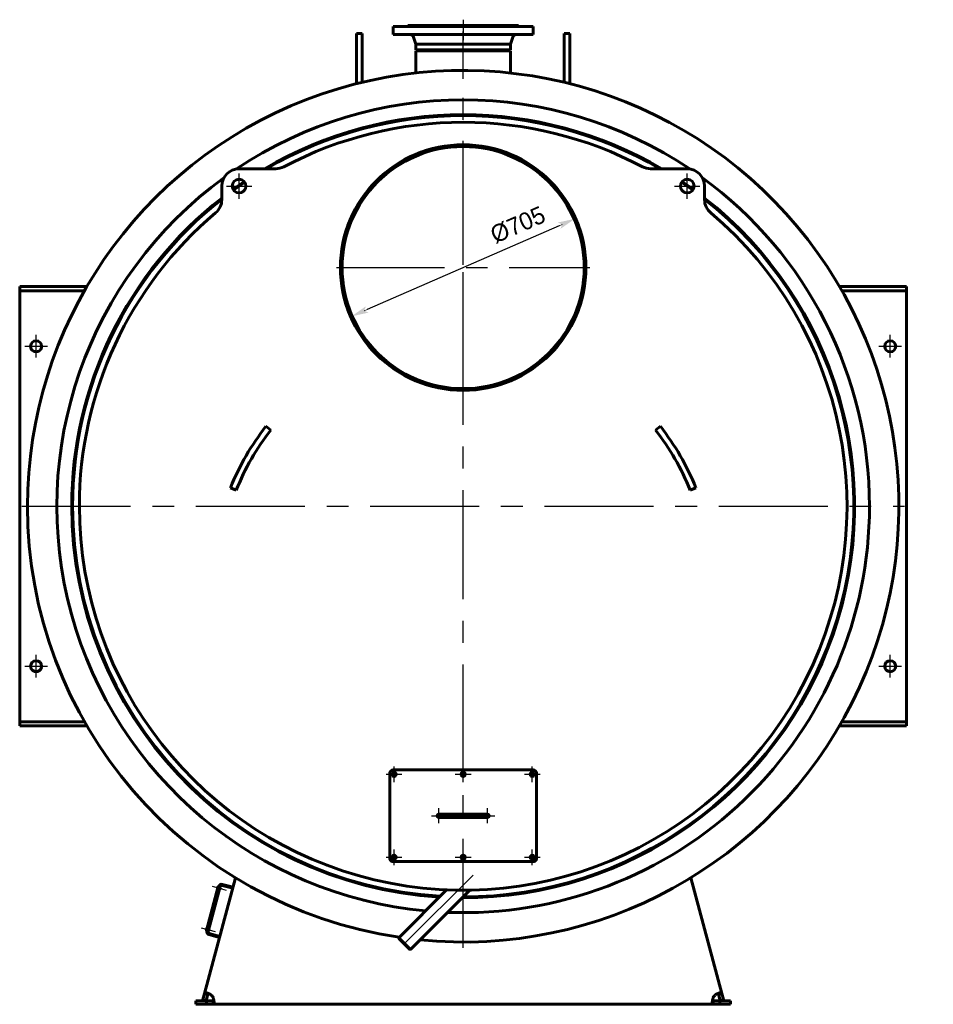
# Model space of a CAD drawing. Header units: millimetres. Extents: x 0 to 5540, y -201 to 841.
# Tile 5 of 6: x 3957 to 4221, y -142 to 143. Entities that reach past the tile are written whole.
import ezdxf

# ---------------------------------------------------------------- set-up
doc = ezdxf.new("R2010")
doc.units = ezdxf.units.MM
for name, pattern in [('CENTER_per1_scale0.029528', [1.5, 0.9375, -0.1875, 0.1875, -0.1875]), ('CENTER_per1_scale0.163386', [8.3, 5.1875, -1.0375, 1.0375, -1.0375]), ('CENTER_per1_scale0.196850', [10, 6.25, -1.25, 1.25, -1.25]), ('CENTER_per1_scale0.236220', [12, 7.5, -1.5, 1.5, -1.5]), ('CENTER_per1_scale0.452756', [23, 14.375, -2.875, 2.875, -2.875]), ('CENTER_per1_scale0.629921', [32, 20, -4, 4, -4]), ('CENTER_per1_scale0.787402', [40, 25, -5, 5, -5]), ('CENTER_per32_scale0.992126', [50.4, 31.5, -6.3, 6.3, -6.3]), ('CENTER_per3_scale0.677632', [34.423709, 21.514818, -4.302964, 4.302964, -4.302964]), ('CENTER_per3_scale0.754593', [38.333333, 23.958333, -4.791667, 4.791667, -4.791667]), ('CENTER_per6_scale0.868930', [44.141667, 27.588542, -5.517708, 5.517708, -5.517708]), ('CENTER_pere_scale0.984252', [50, 31.25, -6.25, 6.25, -6.25])]:
    doc.linetypes.add(name, pattern=pattern)
doc.styles.add('TextStyle_1', font='T-FLEX Type A.TTF', dxfattribs={"height": 5})
doc.dimstyles.new('DIM_ST_2', dxfattribs={"dimtxt": 5, "dimasz": 5, "dimexe": 0, "dimexo": 0, "dimgap": 1.25, "dimtad": 1, "dimlfac": 10, "dimrnd": 0.01, "dimdsep": 46, "dimtxsty": 'TextStyle_1', "dimblk": 'Arrow_3_C7_Status', "dimcen": 0.09, "dimclrd": 7, "dimclre": 7, "dimclrt": 7, "dimazin": 0, "dimtfac": 1, "dimtdec": 0, "dimtmove": 0, "dimatfit": 0, "dimldrblk": 'NONE', "dimfxl": 1, "dimtvp": 1, "dimtolj": 1, "dimarcsym": 0})

# ---------------------------------------------------------------- blocks, each defined once
blk = doc.blocks.new('Arrow_3_C7_Status')
at = {"color": 7, "linetype": 'Continuous', "lineweight": 0}
blk.add_line((-1, 0), (-0.8, 0), dxfattribs=at)
at = {"color": 7}
blk.add_solid([(-1, -0.2), (0, 0), (-0.8, 0), (-1, 0.2)], dxfattribs=at)
blk = doc.blocks.new('*D12')
at = {"color": 7, "lineweight": -2}
blk.add_line((27.72, 83.6), (-27.72, 59.4), dxfattribs=at)
at = {"layer": 'Defpoints', "color": 0}
for p in [(32.31, 85.6), (-27.72, 59.4)]:
    blk.add_point(p, dxfattribs=at)
at = {"color": 7, "lineweight": -2, "xscale": 5, "yscale": 5, "zscale": 5}
for p, rotation in [((32.31, 85.6), 23.5855091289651), ((-32.31, 57.4), 203.5855091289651)]:
    blk.add_blockref('Arrow_3_C7_Status', p, dxfattribs=dict(at, rotation=rotation))
at = {"color": 7, "insert": (15.82, 83.86), "char_height": 5, "attachment_point": 5, "rotation": 23.5855, "style": 'TextStyle_1'}
blk.add_mtext('\\A1;%%c705{\\H0.5x;\\S^ ;} ', dxfattribs=at)
blk = doc.blocks.new('_None')
blk = doc.blocks.new('Проекция_3')
at = {"color": 7, "linetype": 'CENTER_per1_scale0.029528', "lineweight": 25}
blk.add_line((0, 143.1667), (0, 139.6833), dxfattribs=at)
at = {"color": 7, "linetype": 'CENTER_per1_scale0.452756', "lineweight": 25}
blk.add_line((0, 142.8667), (0, 137.2333), dxfattribs=at)
at = {"color": 7, "linetype": 'Continuous', "lineweight": 60}
for p, q in [((-20.25, 141.2), (20.25, 141.2)), ((-20.25, 141.2), (-20.25, 138.9)), ((16, 141.5), (-16, 141.5)), ((-16, 141.5), (-16, 141.35)), ((16, 141.35), (16, 141.5)), ((20.25, 138.9), (20.25, 141.2)), ((-30.8, 133.5575), (-30.8, 139.1969)), ((-29.2, 139.1969), (-30.8, 139.1969)), ((-29.2, 133.5575), (-29.2, 139.1969)), ((-20.25, 138.9), (20.25, 138.9)), ((-14.3237, 138.0856), (-13.65, 136.1)), ((13.65, 136.1), (14.3237, 138.0856)), ((29.2, 133.5575), (29.2, 139.1969)), ((30.8, 139.1969), (29.2, 139.1969)), ((30.8, 133.5575), (30.8, 139.1969)), ((-13.65, 136.1), (-13.65, 134.5)), ((13.65, 136.1), (-13.65, 136.1)), ((13.65, 134.5), (-13.65, 134.5)), ((0, 134.2), (-13.65, 134.2)), ((-13.65, 134.2), (-13.65, 127.7585)), ((-5.715, 134.5), (-5.715, 134.2)), ((0, 134.2), (13.65, 134.2)), ((5.715, 134.2), (5.715, 134.5)), ((13.65, 134.5), (13.65, 136.1)), ((13.65, 127.7584), (13.65, 134.2)), ((13.65, 127.7585), (13.65, 134.2)), ((-30.8, 124.6776), (-30.8, 133.5575)), ((-29.2, 125.0698), (-29.2, 133.5575)), ((29.2, 125.0698), (29.2, 133.5575)), ((30.8, 124.6776), (30.8, 133.5575)), ((-13.65, 127.7585), (-13.65, 127.7585)), ((-12.1297, 115.0483), (-12.103, 114.7997)), ((-12.103, 114.7997), (-12.1297, 115.0483)), ((-5.7723, 115.5527), (-5.7595, 115.3031)), ((12.103, 114.7997), (12.1297, 115.0483)), ((18.408, 113.9399), (18.4487, 114.1865)), ((18.4487, 114.1865), (18.408, 113.9399)), ((-35.753, 109.6421), (-35.8321, 109.8792)), ((-35.8321, 109.8792), (-35.753, 109.6421)), ((-0.0031, 107), (-0.0031, 106.5)), ((0.0031, 107), (0.0031, 106.5)), ((41.8224, 107.6909), (41.73, 107.4586)), ((41.73, 107.4586), (41.8224, 107.6909)), ((-54.1903, 100.0642), (-64.8141, 100.0642)), ((64.8141, 100.0642), (54.1903, 100.0642)), ((-69.8141, 95.0642), (-69.8141, 91.1501)), ((69.8141, 91.1501), (69.8141, 95.0642)), ((-77.1162, 85.0275), (-77.2869, 85.2102)), ((-77.2869, 85.2102), (-77.1162, 85.0275)), ((81.8221, 80.7264), (81.6414, 80.5537)), ((81.6414, 80.5537), (81.8221, 80.7264)), ((-128.25, 66), (-127.9151, 66)), ((-128.25, 64.8), (-128.25, 66)), ((-113.8451, 66), (-127.9151, 66)), ((-113.8451, 66), (-111.68, 66)), ((-111.68, 66), (-108.829, 66)), ((-93.1354, 66.8431), (-92.9297, 66.701)), ((-92.9297, 66.701), (-93.1354, 66.8431)), ((111.68, 66), (108.829, 66)), ((111.68, 66), (113.8451, 66)), ((127.9151, 66), (113.8451, 66)), ((127.9151, 66), (128.25, 66)), ((128.25, 66), (128.25, 64.8)), ((-128.25, 63.6), (-128.25, 64.8)), ((-127.9151, 64.8), (-128.25, 64.8)), ((-128.25, -58.6), (-128.25, 63.6)), ((-113.8451, 64.8), (-127.9151, 64.8)), ((-111.68, 64.8), (-113.8451, 64.8)), ((-111.68, 64.8), (-109.5204, 64.8)), ((111.68, 64.8), (109.5204, 64.8)), ((113.8451, 64.8), (111.68, 64.8)), ((127.9151, 64.8), (113.8451, 64.8)), ((128.25, 64.8), (127.9151, 64.8)), ((128.25, 63.6), (128.25, 64.8)), ((128.25, 63.6), (128.25, -58.6)), ((96.3978, 61.3657), (96.6111, 61.496)), ((96.6111, 61.496), (96.3978, 61.3657)), ((-104.4752, 45.426), (-104.7064, 45.521)), ((-104.7064, 45.521), (-104.4752, 45.426)), ((106.7268, 39.4743), (106.963, 39.5561)), ((106.963, 39.5561), (106.7268, 39.4743)), ((-55.6143, 24.5025), (-57.0302, 25.6138)), ((57.0302, 25.6138), (55.6143, 24.5025)), ((-111.4686, 22.223), (-111.2224, 22.1795)), ((-111.2224, 22.1795), (-111.4686, 22.223)), ((112.4024, 15.9143), (112.1542, 15.8847)), ((112.1542, 15.8847), (112.4024, 15.9143)), ((-67.2817, 7.8577), (-65.6113, 7.1872)), ((65.6113, 7.1872), (67.2817, 7.8577)), ((-112.8615, -1.9709), (-113.1113, -1.9808)), ((-113.1113, -1.9808), (-112.8615, -1.9709)), ((112.4306, -8.3197), (112.6794, -8.3436)), ((112.6794, -8.3436), (112.4306, -8.3197)), ((-109.5591, -25.9788), (-109.3171, -25.9159)), ((-109.3171, -25.9159), (-109.5591, -25.9788)), ((107.7814, -32.1035), (107.5434, -32.0271)), ((107.5434, -32.0271), (107.7814, -32.1035)), ((-100.7522, -48.5559), (-100.9752, -48.6689)), ((-100.9752, -48.6689), (-100.7522, -48.5559)), ((97.717, -54.1488), (97.9333, -54.2741)), ((97.9333, -54.2741), (97.717, -54.1488)), ((-128.25, -58.6), (-128.25, -59.8)), ((128.25, -58.6), (128.25, -59.8)), ((-128.25, -59.8), (-127.9151, -59.8)), ((-128.25, -61), (-128.25, -59.8)), ((-127.9151, -61), (-128.25, -61)), ((-127.9151, -59.8), (-113.8451, -59.8)), ((-127.9151, -61), (-113.8451, -61)), ((-113.8451, -59.8), (-111.68, -59.8)), ((-111.68, -61), (-113.8451, -61)), ((-111.68, -59.8), (-109.5204, -59.8)), ((-111.68, -61), (-108.829, -61)), ((111.68, -61), (108.829, -61)), ((111.68, -59.8), (109.5204, -59.8)), ((111.68, -59.8), (113.8451, -59.8)), ((113.8451, -61), (111.68, -61)), ((113.8451, -59.8), (127.9151, -59.8)), ((113.8451, -61), (127.9151, -61)), ((127.9151, -59.8), (128.25, -59.8)), ((128.25, -61), (127.9151, -61)), ((128.25, -59.8), (128.25, -61)), ((-87.7538, -69.0089), (-87.56, -68.8509)), ((-87.56, -68.8509), (-87.7538, -69.0089)), ((-20.25, -73.75), (20.25, -73.75)), ((83.5874, -73.8373), (83.4028, -73.6687)), ((83.4028, -73.6687), (83.5874, -73.8373)), ((-21.25, -99.25), (-21.25, -74.75)), ((21.25, -74.75), (21.25, -99.25)), ((-70.3463, -85.8691), (-70.502, -86.0647)), ((-70.502, -86.0647), (-70.3463, -85.8691)), ((-5.75, -86.5), (-7, -86.5)), ((-7, -87.5), (-5.75, -87.5)), ((5.75, -86.5), (-5.75, -86.5)), ((-5.75, -87.5), (5.75, -87.5)), ((7, -86.5), (5.75, -86.5)), ((5.75, -87.5), (7, -87.5)), ((65.2581, -89.6904), (65.4026, -89.8945)), ((65.4026, -89.8945), (65.2581, -89.6904)), ((-49.9019, -98.8287), (-50.0124, -99.053)), ((-50.0124, -99.053), (-49.9019, -98.8287)), ((20.25, -100.25), (-20.25, -100.25)), ((44.214, -101.7083), (44.1163, -101.4781)), ((44.1163, -101.4781), (44.214, -101.7083)), ((-74.7626, -138.3355), (-65.8155, -104.9445)), ((65.8155, -104.9445), (74.7626, -138.3355)), ((-70.8305, -107.4332), (-74.2469, -120.1834)), ((-73.7898, -120.4094), (-70.3216, -107.466)), ((-71.0895, -108.0522), (-70.9524, -107.5403)), ((-71.0471, -108.1257), (-71.0181, -108.1335)), ((-70.8499, -107.5056), (-70.8789, -107.4979)), ((-70.6373, -107.4849), (-70.8305, -107.4332)), ((-70.6373, -107.4849), (-70.6114, -107.3884)), ((-70.4925, -108.1035), (-70.2027, -108.1812)), ((-70.1199, -107.8721), (-70.4096, -107.7944)), ((-70.2027, -108.1812), (-70.1199, -107.8721)), ((-69.7093, -107.1124), (-66.6183, -107.9407)), ((-69.6316, -106.8227), (-66.5407, -107.6509)), ((-27.2257, -107.3772), (-27.1656, -107.1345)), ((-27.1656, -107.1345), (-27.2257, -107.3772)), ((-4.7907, -108.3966), (-18.6323, -122.2382)), ((-15.2382, -125.6323), (1.9106, -108.4836)), ((20.9484, -108.4904), (20.9947, -108.7361)), ((20.9947, -108.7361), (20.9484, -108.4904)), ((-74.2989, -120.0297), (-74.1617, -119.5178)), ((-74.0592, -119.4831), (-74.0882, -119.4753)), ((-74.2565, -120.1032), (-74.2275, -120.111)), ((-74.0537, -120.2352), (-74.2469, -120.1834)), ((-74.0796, -120.3318), (-74.0537, -120.2352)), ((-73.7018, -120.081), (-73.412, -120.1586)), ((-73.3292, -119.8495), (-73.619, -119.7719)), ((-70.4229, -122.1398), (-73.5139, -121.3116)), ((-70.3453, -121.85), (-73.4363, -121.0218)), ((-73.412, -120.1586), (-73.3292, -119.8495)), ((-15.2382, -125.6323), (-18.6323, -122.2382)), ((-18.6323, -122.2382), (-18.6323, -122.4291)), ((-18.6323, -122.4291), (-15.4291, -125.6323)), ((-15.4291, -125.6323), (-15.2382, -125.6323)), ((-75.2473, -140.1446), (-74.7626, -138.3355)), ((-73.7966, -138.5943), (-74.7626, -138.3355)), ((-74.2814, -140.4034), (-73.7966, -138.5943)), ((73.7966, -138.5943), (74.7626, -138.3355)), ((73.7966, -138.5943), (74.2814, -140.4034)), ((74.7626, -138.3355), (75.2473, -140.1446)), ((-77.3425, -140.5), (-74.2073, -140.5)), ((-77.3425, -141.5), (-77.3425, -140.5)), ((-77.3425, -141.5), (-74.2073, -141.5)), ((-74.2814, -140.4034), (-75.2473, -140.1446)), ((-74.2073, -140.5), (-72.3344, -140.5)), ((-74.2073, -140.5), (-74.2073, -141.5)), ((-74.2073, -141.5), (-72.3344, -141.5)), ((-72.3344, -140.5), (-72.3344, -141.5)), ((72.3344, -141.5), (-72.3344, -141.5)), ((72.3344, -140.5), (74.2073, -140.5)), ((72.3344, -140.5), (72.3344, -141.5)), ((72.3344, -141.5), (74.2073, -141.5)), ((77.3426, -140.5), (74.2073, -140.5)), ((74.2073, -140.5), (74.2073, -141.5)), ((77.3426, -141.5), (74.2073, -141.5)), ((74.2814, -140.4034), (75.2473, -140.1446)), ((77.3426, -140.5), (77.3426, -141.5))]:
    blk.add_line(p, q, dxfattribs=at)
at = {"color": 7, "linetype": 'CENTER_per3_scale0.677632', "lineweight": 25}
blk.add_line((0, 126.0918), (0, 139.7522), dxfattribs=at)
at = {"color": 7, "linetype": 'CENTER_per32_scale0.992126', "lineweight": 25}
for p, q in [((0, -125.1667), (0, 130.1667)), ((-127.6667, 2.5), (127.6667, 2.5))]:
    blk.add_line(p, q, dxfattribs=at)
at = {"color": 7, "linetype": 'CENTER_pere_scale0.984252', "lineweight": 25}
for p, q in [((0, 34.8333), (0, 108.1667)), ((-36.6667, 71.5), (36.6667, 71.5))]:
    blk.add_line(p, q, dxfattribs=at)
at = {"color": 7, "linetype": 'CENTER_per1_scale0.787402', "lineweight": 25}
for p, q in [((-64.8141, 91.3975), (-64.8141, 98.7308)), ((64.8141, 91.3975), (64.8141, 98.7308)), ((-68.4808, 95.0642), (-61.1475, 95.0642)), ((61.1475, 95.0642), (68.4808, 95.0642))]:
    blk.add_line(p, q, dxfattribs=at)
at = {"color": 7, "linetype": 'CENTER_per1_scale0.629921', "lineweight": 25}
for p, q in [((-123.5, 45.4833), (-123.5, 52.0167)), ((123.5, 45.4833), (123.5, 52.0167)), ((-126.7667, 48.75), (-120.2333, 48.75)), ((120.2333, 48.75), (126.7667, 48.75)), ((-123.5, -47.0167), (-123.5, -40.4833)), ((123.5, -47.0167), (123.5, -40.4833)), ((-126.7667, -43.75), (-120.2333, -43.75)), ((120.2333, -43.75), (126.7667, -43.75))]:
    blk.add_line(p, q, dxfattribs=at)
at = {"color": 7, "linetype": 'CENTER_per1_scale0.236220', "lineweight": 25}
for p, q in [((-20, -77.2667), (-20, -72.7333)), ((0, -77.2667), (0, -72.7333)), ((20, -77.2667), (20, -72.7333)), ((-22.2667, -75), (-17.7333, -75)), ((-2.2667, -75), (2.2667, -75)), ((17.7333, -75), (22.2667, -75)), ((-20, -101.2667), (-20, -96.7333)), ((0, -101.2667), (0, -96.7333)), ((20, -101.2667), (20, -96.7333)), ((-22.2667, -99), (-17.7333, -99)), ((-2.2667, -99), (2.2667, -99)), ((17.7333, -99), (22.2667, -99))]:
    blk.add_line(p, q, dxfattribs=at)
at = {"color": 7, "linetype": 'CENTER_per1_scale0.196850', "lineweight": 25}
for p, q in [((-7, -89.1667), (-7, -84.8333)), ((7, -89.1667), (7, -84.8333)), ((-9.1667, -87), (-4.8333, -87)), ((4.8333, -87), (9.1667, -87))]:
    blk.add_line(p, q, dxfattribs=at)
at = {"color": 7, "linetype": 'CENTER_per3_scale0.754593', "lineweight": 25}
blk.add_line((-7.4167, -87), (7.4167, -87), dxfattribs=at)
at = {"color": 7, "linetype": 'CENTER_per6_scale0.868930', "lineweight": 25}
blk.add_line((2.8756, -104.1244), (-18.2092, -125.2092), dxfattribs=at)
at = {"color": 7, "linetype": 'CENTER_per1_scale0.163386', "lineweight": 25}
for p, q in [((-72.5729, -107.3804), (-68.5514, -108.458)), ((-75.7822, -119.3579), (-71.7607, -120.4355))]:
    blk.add_line(p, q, dxfattribs=at)
at = {"color": 7, "lineweight": 60, "flags": 128}
for points in [[(-72.8307, -138.8531), (-72.8307, -138.8531), (-72.8308, -138.8531), (-72.8311, -138.8529), (-72.8321, -138.8521), (-72.8362, -138.849), (-72.8526, -138.8368), (-72.919, -138.7889), (-72.9864, -138.7424), (-73.0544, -138.6973), (-73.1234, -138.6535), (-73.1928, -138.6112), (-73.2808, -138.5601), (-73.3689, -138.5115), (-73.4566, -138.4657), (-73.5461, -138.4215), (-73.6346, -138.3803), (-73.7216, -138.3422), (-73.8038, -138.3085), (-73.884, -138.2779), (-73.962, -138.2504), (-74.0397, -138.2254), (-74.1145, -138.2038), (-74.1861, -138.1857), (-74.2508, -138.1719), (-74.3122, -138.1613), (-74.3702, -138.1541), (-74.426, -138.1502), (-74.4779, -138.1499), (-74.5258, -138.1533), (-74.5684, -138.1601), (-74.607, -138.1705), (-74.6416, -138.1845), (-74.6728, -138.2026), (-74.6998, -138.2244), (-74.7225, -138.2501), (-74.7351, -138.269), (-74.746, -138.2894), (-74.7551, -138.3116), (-74.7626, -138.3355)], [(-73.63, -138.3826), (-73.6498, -138.3896), (-73.678, -138.4048), (-73.7034, -138.424), (-73.7265, -138.4476), (-73.7467, -138.475), (-73.7618, -138.5012), (-73.775, -138.5297), (-73.7867, -138.561), (-73.7966, -138.5943)], [(74.7626, -138.3355), (74.7502, -138.2989), (74.7335, -138.2663), (74.7126, -138.2378), (74.6863, -138.2126), (74.6553, -138.1917), (74.6195, -138.175), (74.5803, -138.1629), (74.5367, -138.1547), (74.4886, -138.1503), (74.4346, -138.1499), (74.376, -138.1536), (74.3132, -138.1612), (74.2511, -138.1718), (74.1856, -138.1858), (74.117, -138.2031), (74.0432, -138.2243), (73.9665, -138.2489), (73.8872, -138.2768), (73.809, -138.3065), (73.7289, -138.3392), (73.6472, -138.3746), (73.5619, -138.414), (73.4754, -138.4562), (73.3882, -138.5012), (73.2956, -138.5518), (73.2028, -138.6053), (73.1104, -138.6616), (73.0159, -138.7226), (72.9224, -138.7865), (72.8307, -138.8531)], [(73.7966, -138.5943), (73.7824, -138.5488), (73.765, -138.5076), (73.7435, -138.4702), (73.718, -138.4381), (73.6888, -138.4123), (73.6555, -138.3922), (73.6306, -138.3822)], [(-72.3344, -141.5), (-72.2958, -141.4975), (-72.2601, -141.4898), (-72.2271, -141.477), (-72.1959, -141.4582), (-72.1677, -141.4336), (-72.1423, -141.4034), (-72.1204, -141.3687), (-72.1012, -141.3286), (-72.0846, -141.2833), (-72.0702, -141.2312), (-72.0586, -141.1737), (-72.0497, -141.1111), (-72.0439, -141.0483), (-72.0404, -140.9814), (-72.0394, -140.9107), (-72.0408, -140.8339), (-72.0447, -140.7534), (-72.0511, -140.6696), (-72.0595, -140.5864), (-72.0704, -140.5006), (-72.0835, -140.4125), (-72.0994, -140.3199), (-72.1178, -140.2254), (-72.1387, -140.1296), (-72.1636, -140.027), (-72.1913, -139.9235), (-72.2217, -139.8197), (-72.2562, -139.7126), (-72.2937, -139.6058), (-72.3344, -139.5)], [(-72.3344, -140.5), (-72.2868, -140.498), (-72.2424, -140.4919), (-72.2007, -140.4808), (-72.1631, -140.4644), (-72.1306, -140.443), (-72.1026, -140.416), (-72.0866, -140.3945)], [(72.3344, -139.5), (72.2958, -139.6002), (72.2601, -139.7012), (72.2271, -139.8026), (72.1959, -139.9069), (72.1677, -140.011), (72.1423, -140.1142), (72.1204, -140.2128), (72.1012, -140.3101), (72.0846, -140.4054), (72.0702, -140.5014), (72.0586, -140.5948), (72.0497, -140.6851), (72.0439, -140.7659), (72.0404, -140.8436), (72.0394, -140.9177), (72.0408, -140.9902), (72.0447, -141.0585), (72.0511, -141.1223), (72.0595, -141.1792), (72.0704, -141.2317), (72.0835, -141.2797), (72.0994, -141.3242), (72.1178, -141.3638), (72.1387, -141.3983), (72.1636, -141.4293), (72.1913, -141.4546), (72.2217, -141.4743), (72.2562, -141.4887), (72.2937, -141.4972), (72.3344, -141.5)], [(72.0866, -140.3941), (72.1029, -140.4163), (72.1252, -140.4385), (72.1511, -140.4575), (72.18, -140.4727), (72.2139, -140.485), (72.2508, -140.4934), (72.2913, -140.4984), (72.3344, -140.5)]]:
    blk.add_lwpolyline(points, dxfattribs=at)
at = {"color": 7, "linetype": 'Continuous', "lineweight": 60}
for centre, radius in [((0, 71.5), 35.25), ((0, 71.5), 35), ((-64.8141, 95.0642), 2), ((64.8141, 95.0642), 2), ((123.5, 48.75), 1.6), ((123.5, -43.75), 1.6), ((-20, -75), 0.5), ((0, -75), 0.5), ((20, -75), 0.5), ((-20, -99), 0.5), ((0, -99), 0.5), ((20, -99), 0.5)]:
    blk.add_circle(centre, radius, dxfattribs=at)
for centre, radius, start, end in [((-16.15, 141.35), 0.15, 270, 360), ((16.15, 141.35), 0.15, 180.000008, 270), ((-15.46, 137.7), 1.2, 18.74134, 90), ((15.46, 137.7), 1.2, 90, 161.25866), ((0, 2.5), 126, 264.313048, 180), ((0, 2.5), 117.5, 56.083722, 123.916278), ((0, 2.5), 113.2, 59.527695, 120.472305), ((0, 2.5), 112.95, 59.743919, 120.256081), ((0, 2.5), 111, 62.150041, 117.849959), ((0, 71.5), 35.5, 180, 89.995), ((0, 71.5), 35.5, 90.005, 180), ((0, 71.5), 35, 180, 89.995), ((0, 71.5), 35, 90.005, 180), ((-64.8141, 95.0642), 5, 90, 180), ((-54.1903, 105.0642), 5, 270, 297.849959), ((54.1903, 105.0642), 5, 242.150041, 270), ((64.8141, 95.0642), 5, 0, 90), ((0, 2.5), 117.5, 126.083722, 264.682874), ((0, 2.5), 117.5, 360, 53.916278), ((0, 2.5), 113.2, 123.991877, 126.008123), ((0, 2.5), 112.95, 123.985995, 126.014005), ((0, 2.5), 112.95, 53.985995, 56.014005), ((0, 2.5), 113.2, 53.991877, 56.008123), ((0, 2.5), 113.2, 128.077927, 180), ((0, 2.5), 112.95, 128.177352, 180), ((-74.8141, 91.1501), 5, 310.161886, 0), ((0, 2.5), 113.2, 269.845385, 51.922073), ((0, 2.5), 112.95, 269.971657, 51.822648), ((74.8141, 91.1501), 5, 180, 229.838114), ((0, 2.5), 111, 130.161886, 180), ((0, 2.5), 111, 180, 49.838114), ((-123.5, 48.75), 1.6, 0.000005, 180), ((-123.5, 48.75), 1.6, 180, 0.000005), ((0, -19.15), 72.5, 141.871141, 158.128859), ((0, -19.15), 70.7, 141.871141, 158.128859), ((0, -19.15), 70.7, 21.871141, 38.128859), ((0, -19.15), 72.5, 21.871141, 38.128859), ((0, 2.5), 126, 180, 261.545563), ((0, 2.5), 113.2, 180, 266.513249), ((0, 2.5), 112.95, 180, 266.625597), ((0, 2.5), 117.5, 267.795906, 360), ((-123.5, -43.75), 1.6, 0.000005, 180), ((-123.5, -43.75), 1.6, 180, 0.000005), ((-20.25, -74.75), 1, 90, 180), ((20.25, -74.75), 1, 0.000005, 90), ((-20, -75), 0.6, 270, 179.999995), ((-20, -75), 0.6, 179.999995, 270), ((0, -75), 0.6, 270, 179.999999), ((0, -75), 0.6, 179.999999, 270), ((20, -75), 0.6, 270, 179.999995), ((20, -75), 0.6, 179.999995, 270), ((-7, -87), 0.5, 90, 180), ((-7, -87), 0.5, 180, 270), ((7, -87), 0.5, 0, 90), ((7, -87), 0.5, 270, 0), ((-20.25, -99.25), 1, 179.999995, 270), ((-20, -99), 0.6, 270, 179.999995), ((-20, -99), 0.6, 179.999995, 270), ((0, -99), 0.6, 270, 180), ((0, -99), 0.6, 180, 270), ((20, -99), 0.6, 270, 179.999995), ((20, -99), 0.6, 179.999995, 270), ((20.25, -99.25), 1, 270, 0), ((-71.0316, -108.0678), 0.06, 165, 255), ((-70.8944, -107.5558), 0.06, 75, 165), ((-69.8387, -107.5954), 0.8, 75, 165), ((-69.8387, -107.5954), 0.5, 75, 165), ((-74.1038, -119.5333), 0.06, 75, 165), ((-74.2409, -120.0452), 0.06, 165, 255), ((-73.3068, -120.5388), 0.8, 165, 255), ((-73.3068, -120.5388), 0.5, 165, 255), ((-74.5394, -140.6781), 2.5, 28.114746, 46.885254), ((74.5394, -140.6781), 2.5, 133.114746, 151.885254)]:
    blk.add_arc(centre, radius, start, end, dxfattribs=at)
dim = blk.add_diameter_dim_2p(p1=(-32.3054, 57.3959), p2=(32.3054, 85.6041), text='<>{\\H0.5x;\\S^ ;} ', dimstyle='DIM_ST_2')
dim.commit()
dim.dimension.update_dxf_attribs({"geometry": '*D12', "text_midpoint": (17.3199, 80.4256), "dimtype": 163})

msp = doc.modelspace()

# ---------------------------------------------------------------- block references
msp.add_blockref('Проекция_3', (4085.19, 0))

doc.saveas('drawing.dxf')
